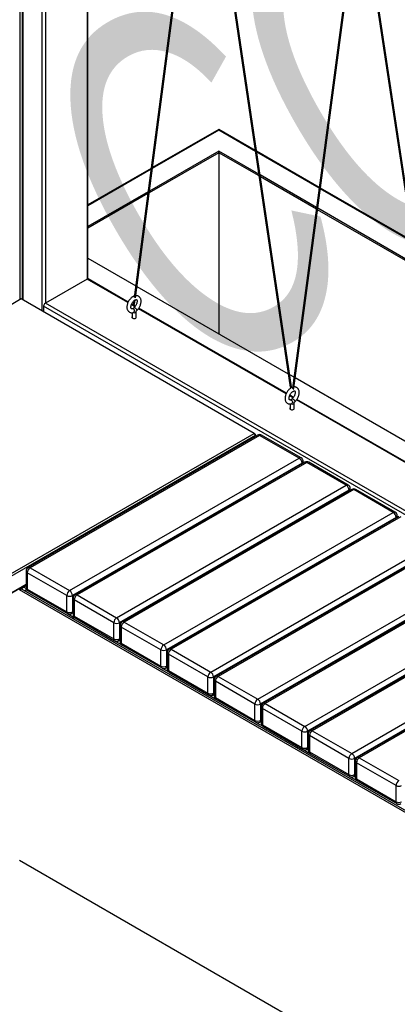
# Model space of a CAD drawing. Header units: millimetres. Extents: x 1 to 419, y 6 to 296.
# Tile 5 of 12: x 111 to 134, y 53 to 115. Entities that reach past the tile are written whole.
import ezdxf

# ---------------------------------------------------------------- set-up
doc = ezdxf.new("R2010")
doc.units = ezdxf.units.MM
doc.layers.add('FORMAT', color=7, linetype='Continuous')
doc.styles.add('SLDTEXTSTYLE0', font='TXT', dxfattribs={"width": 0.605})

msp = doc.modelspace()

# ---------------------------------------------------------------- linework, layer by layer
at = {"color": 7, "linetype": 'Continuous', "lineweight": 25}
for p, q in [((110.8241, 97.1283), (110.8241, 136.4015)), ((110.9484, 136.4014), (110.9484, 97.1283)), ((110.9923, 136.2495), (110.9923, 97.103)), ((112.1944, 134.0925), (112.1944, 96.409)), ((112.4065, 133.9079), (112.4065, 96.8989)), ((115.0228, 132.2367), (115.0228, 98.4093)), ((115.0668, 98.4236), (115.0668, 132.2086)), ((121.9592, 127.7947), (117.9758, 97.2675)), ((118.0465, 97.2328), (122.0286, 127.7501)), ((122.4381, 127.487), (127.7415, 91.647)), ((127.8145, 91.6641), (122.5216, 127.4334)), ((131.8579, 121.4273), (127.8801, 91.5801)), ((127.9549, 91.5767), (131.9272, 121.3827)), ((132.339, 121.1173), (137.6414, 85.9204)), ((137.7143, 85.9377), (132.4226, 121.0634)), ((123.2606, 107.7367), (119.104, 105.3371)), ((123.2606, 107.7874), (119.1112, 105.392)), ((125.5486, 106.4666), (123.2606, 107.7874)), ((123.2606, 107.7367), (123.2606, 107.7874)), ((125.5568, 106.4112), (123.2606, 107.7367)), ((123.2606, 106.3284), (118.9053, 103.8141)), ((123.2606, 106.4305), (118.9197, 103.9245)), ((125.7682, 104.9829), (123.2606, 106.4305)), ((123.2606, 106.3284), (123.2606, 106.4305)), ((125.7847, 104.8713), (123.2606, 106.3284)), ((123.2606, 106.3284), (123.2606, 95.0007)), ((129.5558, 104.1533), (125.6312, 106.4189)), ((129.5495, 104.1062), (125.6394, 106.3635)), ((119.0298, 105.345), (115.0668, 103.0572)), ((119.0227, 105.2902), (115.0668, 103.0065)), ((129.3878, 102.8933), (125.8507, 104.9352)), ((129.3752, 102.7985), (125.8672, 104.8236)), ((118.8383, 103.8775), (115.0668, 101.7002)), ((118.8239, 103.7671), (115.0668, 101.5982)), ((135.4115, 100.7222), (129.6194, 104.0659)), ((135.4031, 100.7777), (129.6256, 104.113)), ((135.6439, 99.1797), (129.4451, 102.7582)), ((135.627, 99.2915), (129.4577, 102.853)), ((115.0668, 99.731), (118.0709, 97.9967)), ((115.0228, 98.4093), (112.4065, 96.8989)), ((117.5775, 96.9345), (115.0228, 98.4093)), ((115.0668, 98.4247), (115.0685, 98.4237)), ((117.595, 96.9751), (115.0978, 98.4167)), ((118.1409, 97.9563), (127.6174, 92.4856)), ((110.8863, 97.1642), (93.35, 87.0407)), ((125.4703, 88.745), (110.8863, 97.1642)), ((180.2449, 57.7367), (112.4065, 96.8989)), ((118.0396, 96.7184), (117.8128, 96.8494)), ((117.9462, 97.0408), (117.9199, 96.8394)), ((117.9947, 96.8362), (118.0295, 97.1029)), ((180.2888, 57.4664), (112.3005, 96.7152)), ((112.3005, 96.7152), (112.3005, 96.3478)), ((118.0126, 96.6833), (117.7951, 96.8089)), ((117.8323, 96.3041), (117.8323, 95.9882)), ((118.0823, 95.9882), (118.0823, 96.3635)), ((127.477, 91.2196), (118.2312, 96.5571)), ((127.4945, 91.2603), (118.2568, 96.5931)), ((127.7, 92.438), (127.9734, 92.2801)), ((128.0433, 92.2398), (137.5129, 86.7731)), ((127.9121, 90.9685), (127.6946, 91.094)), ((127.9391, 91.0036), (127.7123, 91.1345)), ((137.3765, 85.5048), (128.1307, 90.8423)), ((137.394, 85.5454), (128.1562, 90.8782)), ((127.7318, 90.5892), (127.7318, 90.2734)), ((127.9818, 90.2734), (127.9818, 90.6486)), ((107.9341, 78.6215), (125.4703, 88.745)), ((125.5411, 88.6225), (108.0048, 78.499)), ((125.6989, 88.6349), (111.327, 80.3382)), ((125.8239, 88.6226), (111.452, 80.3258)), ((125.4703, 88.745), (125.5411, 88.6225)), ((125.5411, 88.7041), (125.4703, 88.745)), ((125.5411, 88.7041), (125.5411, 88.6225)), ((125.5411, 88.5438), (125.5411, 88.6225)), ((128.2988, 87.1938), (125.8239, 88.6226)), ((128.4238, 87.2062), (125.9489, 88.6349)), ((113.9268, 78.8971), (128.2988, 87.1938)), ((128.5488, 86.8807), (128.5488, 86.9897)), ((128.4755, 86.8877), (114.1036, 78.5909)), ((128.6432, 86.9352), (114.2713, 78.6385)), ((128.7682, 86.9228), (114.3963, 78.6261)), ((128.4755, 86.8384), (128.4755, 86.8877)), ((131.2431, 85.4941), (128.7682, 86.9228)), ((131.3681, 85.5065), (128.8932, 86.9352)), ((116.8711, 77.1974), (131.2431, 85.4941)), ((131.4199, 85.1879), (117.0479, 76.8912)), ((131.5875, 85.2355), (117.2156, 76.9388)), ((131.7125, 85.2231), (117.3406, 76.9264)), ((131.4199, 85.1387), (131.4199, 85.1879)), ((131.4931, 85.181), (131.4931, 85.29)), ((134.1874, 83.7944), (131.7125, 85.2231)), ((134.3124, 83.8068), (131.8375, 85.2355)), ((119.8155, 75.4977), (134.1874, 83.7944)), ((134.3642, 83.4882), (119.9922, 75.1915)), ((134.5318, 83.5358), (120.1599, 75.239)), ((134.6568, 83.5234), (120.2849, 75.2267)), ((134.3642, 83.439), (134.3642, 83.4882)), ((134.4374, 83.4813), (134.4374, 83.5903)), ((122.7598, 73.7979), (137.1317, 82.0947)), ((137.3085, 81.7885), (122.9365, 73.4918)), ((137.4762, 81.8361), (123.1042, 73.5393)), ((137.6012, 81.8237), (123.2292, 73.5269)), ((111.452, 80.3258), (113.9268, 78.8971)), ((125.7041, 72.0982), (140.076, 80.395)), ((111.202, 80.1217), (111.202, 79.101)), ((113.75, 78.5909), (111.2752, 80.0196)), ((111.2752, 80.0196), (111.2752, 78.9989)), ((140.2528, 80.0888), (125.8809, 71.792)), ((140.4205, 80.1363), (126.0485, 71.8396)), ((140.5455, 80.124), (126.1735, 71.8272)), ((111.202, 79.2832), (107.9341, 77.3967)), ((108.0048, 77.4375), (111.202, 79.2832)), ((110.7802, 78.9581), (110.8863, 79.0193)), ((166.8184, 46.6079), (110.7802, 78.9581)), ((166.9245, 46.6691), (110.8863, 79.0193)), ((111.202, 79.2016), (111.063, 79.1214)), ((111.063, 79.1214), (111.2105, 79.0363)), ((111.2045, 78.9581), (111.2355, 78.976)), ((111.2045, 78.9581), (111.2976, 78.9043)), ((111.2752, 78.9989), (113.75, 77.5702)), ((111.327, 78.8845), (113.8018, 77.4558)), ((113.75, 77.5702), (113.75, 78.5909)), ((114.1036, 78.5909), (114.1036, 77.5702)), ((114.1463, 78.422), (114.1463, 77.4013)), ((116.6944, 76.8912), (114.2195, 78.3199)), ((114.2195, 78.3199), (114.2195, 77.2992)), ((114.3963, 78.6261), (116.8711, 77.1974)), ((128.6484, 70.3985), (143.0203, 78.6953)), ((143.1971, 78.3891), (128.8252, 70.0923)), ((143.3648, 78.4366), (128.9928, 70.1399)), ((143.4898, 78.4243), (129.1178, 70.1275)), ((113.8337, 77.4403), (114.242, 77.2046)), ((114.0518, 77.4558), (114.1463, 77.5103)), ((114.1036, 77.5702), (114.1463, 77.5949)), ((114.2195, 77.2992), (116.6944, 75.8705)), ((114.2713, 77.1848), (116.7462, 75.7561)), ((116.6944, 75.8705), (116.6944, 76.8912)), ((117.0479, 76.8912), (117.0479, 75.8705)), ((117.0906, 76.7222), (117.0906, 75.7016)), ((119.6387, 75.1915), (117.1638, 76.6202)), ((117.1638, 76.6202), (117.1638, 75.5995)), ((117.3406, 76.9264), (119.8155, 75.4977)), ((131.5927, 68.6988), (145.9647, 76.9955)), ((146.1414, 76.6894), (131.7695, 68.3926)), ((146.3091, 76.7369), (131.9372, 68.4402)), ((146.4341, 76.7245), (132.0622, 68.4278)), ((117.0479, 75.8705), (117.0906, 75.8951)), ((116.778, 75.7406), (117.1863, 75.5049)), ((116.9961, 75.7561), (117.0906, 75.8106)), ((117.1638, 75.5995), (119.6387, 74.1708)), ((117.2156, 75.4851), (119.6905, 74.0563)), ((119.6387, 74.1708), (119.6387, 75.1915)), ((119.9922, 75.1915), (119.9922, 74.1708)), ((120.0349, 75.0225), (120.0349, 74.0018)), ((122.583, 73.4918), (120.1081, 74.9205)), ((120.1081, 74.9205), (120.1081, 73.8998)), ((120.2849, 75.2267), (122.7598, 73.7979)), ((119.7223, 74.0409), (120.1306, 73.8051)), ((119.9404, 74.0563), (120.0349, 74.1109)), ((119.9922, 74.1708), (120.0349, 74.1954)), ((120.1081, 73.8998), (122.583, 72.4711)), ((120.1599, 73.7853), (122.6348, 72.3566)), ((122.583, 72.4711), (122.583, 73.4918)), ((122.9365, 73.4918), (122.9365, 72.4711)), ((123.2292, 73.5269), (125.7041, 72.0982)), ((122.9792, 73.3228), (122.9792, 72.3021)), ((125.5273, 71.792), (123.0524, 73.2208)), ((123.0524, 73.2208), (123.0524, 72.2001)), ((122.6666, 72.3411), (123.0749, 72.1054)), ((122.8848, 72.3566), (122.9792, 72.4111)), ((122.9365, 72.4711), (122.9792, 72.4957)), ((123.0524, 72.2001), (125.5273, 70.7714)), ((123.1042, 72.0856), (125.5791, 70.6569)), ((125.5273, 70.7714), (125.5273, 71.792)), ((125.8809, 71.792), (125.8809, 70.7714)), ((125.9235, 71.6231), (125.9235, 70.6024)), ((126.1735, 71.8272), (128.6484, 70.3985)), ((128.4716, 70.0923), (125.9967, 71.521)), ((125.9967, 71.521), (125.9967, 70.5004)), ((125.6109, 70.6414), (126.0192, 70.4057)), ((125.8291, 70.6569), (125.9235, 70.7114)), ((125.8809, 70.7714), (125.9235, 70.796)), ((125.9967, 70.5004), (128.4716, 69.0716)), ((126.0485, 70.3859), (128.5234, 68.9572)), ((128.4716, 69.0716), (128.4716, 70.0923)), ((128.8252, 70.0923), (128.8252, 69.0716)), ((128.8678, 69.9234), (128.8678, 68.9027)), ((131.4159, 68.3926), (128.9411, 69.8213)), ((128.9411, 69.8213), (128.9411, 68.8006)), ((129.1178, 70.1275), (131.5927, 68.6988)), ((128.8252, 69.0716), (128.8678, 69.0963)), ((128.5552, 68.9417), (128.9635, 68.706)), ((128.7734, 68.9572), (128.8678, 69.0117)), ((128.9411, 68.8006), (131.4159, 67.3719)), ((128.9928, 68.6862), (131.4677, 67.2575)), ((131.4159, 67.3719), (131.4159, 68.3926)), ((131.7695, 68.3926), (131.7695, 67.3719)), ((131.8122, 68.2237), (131.8122, 67.203)), ((134.3602, 66.6929), (131.8854, 68.1216)), ((131.8854, 68.1216), (131.8854, 67.1009)), ((132.0622, 68.4278), (134.537, 66.9991)), ((131.4995, 67.242), (131.9078, 67.0063)), ((131.7177, 67.2575), (131.8122, 67.312)), ((131.7695, 67.3719), (131.8122, 67.3966)), ((131.8854, 67.1009), (134.3602, 65.6722)), ((131.9372, 66.9865), (134.412, 65.5578)), ((134.3602, 65.6722), (134.3602, 66.6929)), ((110.7802, 62.0149), (166.8184, 29.6647))]:
    msp.add_line(p, q, dxfattribs=at)
at = {"color": 7, "linetype": 'Continuous', "lineweight": 25, "flags": 128}
for points in [[(117.9199, 96.8394), (117.9198, 96.8378), (117.9227, 96.8295), (117.9308, 96.8225), (117.943, 96.8178), (117.9573, 96.8162), (117.9717, 96.8178), (117.9839, 96.8225), (117.992, 96.8295), (117.9947, 96.8362)], [(117.8506, 96.5584), (117.8713, 96.5608), (117.9066, 96.5497), (117.9389, 96.5217), (117.9634, 96.4812), (117.9762, 96.4342), (117.9755, 96.3879)], [(117.9545, 96.622), (117.9588, 96.6249), (117.9826, 96.627), (118.0148, 96.614), (118.0503, 96.588), (118.0838, 96.5528), (118.1101, 96.5138), (118.1253, 96.4769)], [(118.0457, 96.3124), (118.0728, 96.3358), (118.0823, 96.3629)], [(118.1253, 96.4769), (118.127, 96.4479), (118.1192, 96.4339)], [(117.8323, 96.0544), (117.8212, 96.0323), (117.8235, 96.0031), (117.8439, 95.9764), (117.8796, 95.9558), (117.9259, 95.944), (117.9763, 95.9427), (118.0242, 95.9519), (118.0631, 95.9706), (118.0877, 95.9961), (118.0947, 96.025), (118.0831, 96.0533), (118.0823, 96.0544)], [(127.8145, 91.6641), (127.8145, 91.663), (127.8114, 91.657), (127.8032, 91.6508), (127.7911, 91.6453), (127.777, 91.6413), (127.7631, 91.6396), (127.7515, 91.6402), (127.7439, 91.6432), (127.7415, 91.647)], [(127.8801, 91.5801), (127.88, 91.5785), (127.8829, 91.5702), (127.891, 91.5631), (127.9032, 91.5584), (127.9175, 91.5567), (127.9319, 91.5584), (127.944, 91.5631), (127.9522, 91.5701), (127.9549, 91.5767)], [(127.7501, 90.8436), (127.7708, 90.8459), (127.8061, 90.8348), (127.8384, 90.8069), (127.8629, 90.7663), (127.8757, 90.7193), (127.8749, 90.673)], [(127.854, 90.9071), (127.8583, 90.9101), (127.8821, 90.9122), (127.9143, 90.8992), (127.9498, 90.8731), (127.9833, 90.8379), (128.0096, 90.7989), (128.0248, 90.7621)], [(128.0248, 90.7621), (128.0265, 90.733), (128.0187, 90.7191)], [(127.7318, 90.3395), (127.7206, 90.3174), (127.723, 90.2883), (127.7434, 90.2616), (127.7791, 90.2409), (127.8253, 90.2292), (127.8758, 90.2278), (127.9237, 90.2371), (127.9626, 90.2557), (127.9872, 90.2812), (127.9942, 90.3101), (127.9826, 90.3385), (127.9818, 90.3395)], [(127.9452, 90.5976), (127.9723, 90.621), (127.9818, 90.648)]]:
    msp.add_lwpolyline(points, dxfattribs=at)
at = {"color": 7, "linetype": 'Continuous', "lineweight": 25}
for centre, radius, start, end in [((115.0668, 98.3479), 0.0754, 65.692881, 125.617577), ((112.5308, 96.7047), 0.2305, 122.605478, 177.394522), ((117.9569, 96.4851), 0.1941, 245.790823, 297.213566), ((117.8967, 96.3935), 0.0789, 290.774227, 355.922204), ((127.7962, 90.6786), 0.0789, 290.774227, 355.922204), ((127.8564, 90.7702), 0.1941, 245.790823, 297.213566), ((125.8239, 88.4184), 0.25, 60.002688, 119.997312), ((125.7507, 88.5203), 0.1257, 54.382423, 114.307119), ((125.8971, 88.5203), 0.1257, 65.692881, 125.617577), ((128.372, 87.0916), 0.1257, 65.692881, 125.617577), ((128.0917, 86.8702), 0.3842, 2.605478, 57.394522), ((128.2988, 86.9897), 0.25, 0, 60.002688), ((128.4237, 87.0022), 0.1257, 294.374658, 354.305201), ((128.7682, 86.7187), 0.25, 60.002688, 119.997312), ((128.695, 86.8206), 0.1257, 54.382423, 114.307119), ((128.8414, 86.8206), 0.1257, 65.692881, 125.617577), ((131.3163, 85.3919), 0.1257, 65.692881, 125.617577), ((131.0361, 85.1705), 0.3842, 2.605478, 57.394522), ((131.2431, 85.29), 0.25, 0, 60.002688), ((131.368, 85.3025), 0.1257, 294.374658, 354.305201), ((131.7125, 85.019), 0.25, 60.002688, 119.997312), ((131.6393, 85.1209), 0.1257, 54.382423, 114.307119), ((131.7858, 85.1209), 0.1257, 65.692881, 125.617577), ((134.2606, 83.6922), 0.1257, 65.692881, 125.617577), ((133.9804, 83.4708), 0.3842, 2.605478, 57.394522), ((134.1874, 83.5903), 0.25, 0, 60.002688), ((134.3123, 83.6027), 0.1257, 294.374658, 354.305201), ((111.452, 80.1217), 0.25, 119.997312, 180), ((111.659, 80.0022), 0.3842, 122.605478, 177.394522), ((111.3787, 80.2236), 0.1257, 54.382423, 114.307119), ((111.3271, 80.1341), 0.1257, 185.694799, 245.625342), ((111.2539, 78.8154), 0.3607, 121.954629, 151.1432), ((111.319, 78.7745), 0.2164, 121.954629, 151.1432), ((111.452, 79.101), 0.25, 180, 240.002688), ((111.3271, 79.1135), 0.1257, 185.694799, 245.625342), ((111.3977, 78.9854), 0.1232, 173.701152, 234.986667), ((114.1339, 78.5734), 0.3842, 122.605478, 177.394522), ((113.9268, 78.9321), 0.3843, 242.609672, 297.390328), ((113.7198, 78.5734), 0.3842, 2.605478, 57.394522), ((114.3963, 78.422), 0.25, 119.997312, 180), ((114.2714, 78.4344), 0.1257, 185.694799, 245.625342), ((114.6033, 78.3024), 0.3842, 122.605478, 177.394522), ((114.323, 78.5239), 0.1257, 54.382423, 114.307119), ((113.8725, 77.5567), 0.1232, 173.701152, 234.986667), ((113.9268, 77.9114), 0.3843, 242.609672, 297.390328), ((113.9268, 77.6723), 0.25, 240.002688, 299.997312), ((113.9811, 77.5567), 0.1232, 305.013333, 6.298848), ((114.3963, 77.4013), 0.25, 180, 240.002688), ((114.2714, 77.4138), 0.1257, 185.694799, 245.625342), ((114.342, 77.2857), 0.1232, 173.701152, 234.986667), ((117.0782, 76.8737), 0.3842, 122.605478, 177.394522), ((116.6641, 76.8737), 0.3842, 2.605478, 57.394522), ((116.8711, 77.2324), 0.3843, 242.609672, 297.390328), ((117.3406, 76.7222), 0.25, 119.997312, 180), ((117.2157, 76.7347), 0.1257, 185.694799, 245.625342), ((117.5476, 76.6027), 0.3842, 122.605478, 177.394522), ((117.2674, 76.8242), 0.1257, 54.382423, 114.307119), ((116.8169, 75.857), 0.1232, 173.701152, 234.986667), ((116.8711, 76.2117), 0.3843, 242.609672, 297.390328), ((116.9254, 75.857), 0.1232, 305.013333, 6.298848), ((116.8711, 75.9726), 0.25, 240.002688, 299.997312), ((117.3406, 75.7016), 0.25, 180, 240.002688), ((117.2157, 75.714), 0.1257, 185.694799, 245.625342), ((117.2863, 75.586), 0.1232, 173.701152, 234.986667), ((120.0225, 75.174), 0.3842, 122.605478, 177.394522), ((119.6084, 75.174), 0.3842, 2.605478, 57.394522), ((120.2849, 75.0225), 0.25, 119.997312, 180), ((120.2117, 75.1244), 0.1257, 54.382423, 114.307119), ((119.8155, 75.5327), 0.3843, 242.609672, 297.390328), ((120.16, 75.035), 0.1257, 185.694799, 245.625342), ((120.4919, 74.903), 0.3842, 122.605478, 177.394522), ((119.7612, 74.1573), 0.1232, 173.701152, 234.986667), ((119.8155, 74.512), 0.3843, 242.609672, 297.390328), ((119.8155, 74.2728), 0.25, 240.002688, 299.997312), ((119.8697, 74.1573), 0.1232, 305.013333, 6.298848), ((120.2849, 74.0018), 0.25, 180, 240.002688), ((120.16, 74.0143), 0.1257, 185.694799, 245.625342), ((120.2306, 73.8863), 0.1232, 173.701152, 234.986667), ((122.9668, 73.4743), 0.3842, 122.605478, 177.394522), ((122.7598, 73.8329), 0.3843, 242.609672, 297.390328), ((122.5527, 73.4743), 0.3842, 2.605478, 57.394522), ((123.2292, 73.3228), 0.25, 119.997312, 180), ((123.4362, 73.2033), 0.3842, 122.605478, 177.394522), ((123.156, 73.4247), 0.1257, 54.382423, 114.307119), ((123.1043, 73.3353), 0.1257, 185.694799, 245.625342), ((122.7055, 72.4576), 0.1232, 173.701152, 234.986667), ((122.7598, 72.8123), 0.3843, 242.609672, 297.390328), ((122.7598, 72.5731), 0.25, 240.002688, 299.997312), ((122.814, 72.4576), 0.1232, 305.013333, 6.298848), ((123.2292, 72.3021), 0.25, 180, 240.002688), ((123.1043, 72.3146), 0.1257, 185.694799, 245.625342), ((123.1749, 72.1866), 0.1232, 173.701152, 234.986667), ((125.9111, 71.7746), 0.3842, 122.605478, 177.394522), ((125.7041, 72.1332), 0.3843, 242.609672, 297.390328), ((125.4971, 71.7746), 0.3842, 2.605478, 57.394522), ((126.1735, 71.6231), 0.25, 119.997312, 180), ((126.0486, 71.6356), 0.1257, 185.694799, 245.625342), ((126.3805, 71.5036), 0.3842, 122.605478, 177.394522), ((126.1003, 71.725), 0.1257, 54.382423, 114.307119), ((125.6498, 70.7578), 0.1232, 173.701152, 234.986667), ((125.7041, 71.1125), 0.3843, 242.609672, 297.390328), ((125.7041, 70.8734), 0.25, 240.002688, 299.997312), ((125.7584, 70.7578), 0.1232, 305.013333, 6.298848), ((126.1735, 70.6024), 0.25, 180, 240.002688), ((126.0486, 70.6149), 0.1257, 185.694799, 245.625342), ((126.1192, 70.4868), 0.1232, 173.701152, 234.986667), ((128.8554, 70.0749), 0.3842, 122.605478, 177.394522), ((128.4414, 70.0749), 0.3842, 2.605478, 57.394522), ((128.6484, 70.4335), 0.3843, 242.609672, 297.390328), ((129.1178, 69.9234), 0.25, 119.997312, 180), ((128.993, 69.9359), 0.1257, 185.694799, 245.625342), ((129.3249, 69.8039), 0.3842, 122.605478, 177.394522), ((129.0446, 70.0253), 0.1257, 54.382423, 114.307119), ((128.5941, 69.0581), 0.1232, 173.701152, 234.986667), ((128.6484, 69.4128), 0.3843, 242.609672, 297.390328), ((128.7027, 69.0581), 0.1232, 305.013333, 6.298848), ((128.6484, 69.1737), 0.25, 240.002688, 299.997312), ((129.1178, 68.9027), 0.25, 180, 240.002688), ((128.993, 68.9152), 0.1257, 185.694799, 245.625342), ((129.0636, 68.7871), 0.1232, 173.701152, 234.986667), ((131.7997, 68.3751), 0.3842, 122.605478, 177.394522), ((131.3857, 68.3751), 0.3842, 2.605478, 57.394522), ((131.9889, 68.3256), 0.1257, 54.382423, 114.307119), ((131.5927, 68.7338), 0.3843, 242.609672, 297.390328), ((132.0622, 68.2237), 0.25, 119.997312, 180), ((131.9373, 68.2361), 0.1257, 185.694799, 245.625342), ((132.2692, 68.1041), 0.3842, 122.605478, 177.394522), ((131.5384, 67.3584), 0.1232, 173.701152, 234.986667), ((131.5927, 67.7131), 0.3843, 242.609672, 297.390328), ((131.5927, 67.474), 0.25, 240.002688, 299.997312), ((131.647, 67.3584), 0.1232, 305.013333, 6.298848), ((132.0622, 67.203), 0.25, 180, 240.002688), ((131.9373, 67.2155), 0.1257, 185.694799, 245.625342), ((132.0079, 67.0874), 0.1232, 173.701152, 234.986667), ((134.7441, 66.6754), 0.3842, 122.605478, 177.394522), ((134.537, 67.0341), 0.3843, 242.609672, 297.390328), ((134.4827, 65.6587), 0.1232, 173.701152, 234.986667), ((134.537, 66.0134), 0.3843, 242.609672, 297.390328), ((134.537, 65.7743), 0.25, 240.002688, 299.997312)]:
    msp.add_arc(centre, radius, start, end, dxfattribs=at)
for points, knots in [([(117.9871, 97.3538), (117.9813, 97.3523), (117.9512, 97.3445), (117.8974, 97.3166), (117.827, 97.2704), (117.7596, 97.2107), (117.6975, 97.1411), (117.6423, 97.0636), (117.5953, 96.9801), (117.5578, 96.8929), (117.5307, 96.8038), (117.5152, 96.7146), (117.5124, 96.6273), (117.5232, 96.5475), (117.5463, 96.4775), (117.5795, 96.4191), (117.6239, 96.3697), (117.6785, 96.332), (117.7412, 96.3084), (117.8071, 96.2999), (117.8688, 96.3043), (117.9079, 96.3151), (117.9247, 96.3197)], [0, 0, 0, 0, 0.0125525, 0.0657585, 0.1207286, 0.1763203, 0.231768, 0.2869998, 0.3421555, 0.3974448, 0.4530448, 0.5092098, 0.5661393, 0.6237757, 0.6742986, 0.7225033, 0.7689906, 0.8187809, 0.8669674, 0.91467, 0.9633112, 1, 1, 1, 1]), ([(117.8494, 96.5581), (117.8438, 96.5565), (117.8275, 96.552), (117.8083, 96.5516), (117.7964, 96.555), (117.7902, 96.5588), (117.78, 96.5715), (117.7697, 96.5968), (117.7634, 96.6358), (117.7644, 96.6869), (117.7744, 96.7456), (117.7938, 96.8091), (117.8223, 96.8742), (117.8587, 96.9372), (117.9012, 96.9948), (117.9472, 97.0438), (117.9937, 97.0819), (118.0371, 97.1077), (118.074, 97.1213), (118.1006, 97.1246), (118.1155, 97.1219), (118.122, 97.1184), (118.1306, 97.1103), (118.1415, 97.0898), (118.1499, 97.0549), (118.1515, 97.0069), (118.1446, 96.9505), (118.1284, 96.8882), (118.103, 96.8233), (118.069, 96.7592), (118.0283, 96.6996), (117.989, 96.6537), (117.9639, 96.6307), (117.9545, 96.622)], [0, 0, 0, 0, 0.0165834, 0.0485102, 0.0821347, 0.1228559, 0.1552407, 0.1858041, 0.2182761, 0.250404, 0.2828309, 0.3158441, 0.349343, 0.3831147, 0.4169181, 0.4504306, 0.4834268, 0.5157526, 0.5474706, 0.5791734, 0.6119416, 0.6493608, 0.683714, 0.7148778, 0.7481042, 0.7801983, 0.8124573, 0.8452738, 0.87863, 0.9123361, 0.9461563, 0.9797934, 1, 1, 1, 1]), ([(118.1192, 96.4339), (118.1313, 96.4449), (118.1655, 96.4762), (118.2179, 96.5356), (118.2731, 96.6132), (118.3199, 96.6967), (118.3573, 96.784), (118.3842, 96.8731), (118.3996, 96.9622), (118.4022, 97.0495), (118.3913, 97.1293), (118.368, 97.1991), (118.3346, 97.2574), (118.2901, 97.3066), (118.2353, 97.3442), (118.1726, 97.3671), (118.1148, 97.3759), (118.0786, 97.3718), (118.0644, 97.3702)], [0, 0, 0, 0, 0.03763539, 0.10705904, 0.17617897, 0.24520695, 0.31440486, 0.38399585, 0.45429814, 0.52555921, 0.59769466, 0.66088002, 0.72116838, 0.779324, 0.84159693, 0.90188611, 0.96158931, 1, 1, 1, 1]), ([(117.9545, 96.622), (117.9454, 96.6136), (117.9233, 96.5932), (117.9055, 96.5678), (117.8952, 96.5529)], [0, 0, 0, 0, 0.4153901, 1, 1, 1, 1]), ([(118.0823, 96.3635), (118.0824, 96.3647), (118.0824, 96.3672), (118.0842, 96.3767), (118.0884, 96.3893), (118.0954, 96.404), (118.1046, 96.4184), (118.1133, 96.4285), (118.1177, 96.4326), (118.1192, 96.4339)], [0, 0, 0, 0, 0.1357643, 0.2759497, 0.4215534, 0.5785631, 0.7447722, 0.9125949, 1, 1, 1, 1]), ([(127.7672, 91.5802), (127.7539, 91.5717), (127.7164, 91.5479), (127.6592, 91.4955), (127.597, 91.4264), (127.5418, 91.3487), (127.4948, 91.2653), (127.4573, 91.178), (127.4302, 91.0889), (127.4147, 90.9998), (127.4119, 90.9125), (127.4227, 90.8326), (127.4458, 90.7626), (127.479, 90.7042), (127.5234, 90.6548), (127.578, 90.6171), (127.6407, 90.5935), (127.7066, 90.5851), (127.7683, 90.5894), (127.8074, 90.6002), (127.8242, 90.6048)], [0, 0, 0, 0, 0.0340373, 0.09511, 0.1560246, 0.2167019, 0.2772956, 0.3380362, 0.399118, 0.4608206, 0.523363, 0.586682, 0.6421863, 0.6951437, 0.7462143, 0.8009137, 0.8538512, 0.9062569, 0.9596939, 1, 1, 1, 1]), ([(127.7489, 90.8432), (127.7433, 90.8417), (127.727, 90.8371), (127.7078, 90.8367), (127.6959, 90.8401), (127.6897, 90.844), (127.6795, 90.8567), (127.6692, 90.8819), (127.6628, 90.921), (127.6639, 90.972), (127.6739, 91.0308), (127.6933, 91.0943), (127.7217, 91.1593), (127.7582, 91.2224), (127.8007, 91.2799), (127.8467, 91.3289), (127.8932, 91.367), (127.9366, 91.3929), (127.9734, 91.4065), (128.0001, 91.4097), (128.015, 91.407), (128.0215, 91.4036), (128.0301, 91.3955), (128.041, 91.3749), (128.0494, 91.34), (128.051, 91.2921), (128.0441, 91.2356), (128.0279, 91.1734), (128.0025, 91.1085), (127.9685, 91.0443), (127.9278, 90.9847), (127.8885, 90.9388), (127.8634, 90.9158), (127.854, 90.9072)], [0, 0, 0, 0, 0.0165834, 0.0485102, 0.0821347, 0.1228559, 0.1552407, 0.1858041, 0.2182761, 0.250404, 0.2828309, 0.3158441, 0.349343, 0.3831147, 0.4169181, 0.4504306, 0.4834268, 0.5157526, 0.5474706, 0.5791734, 0.6119416, 0.6493608, 0.683714, 0.7148778, 0.7481042, 0.7801983, 0.8124573, 0.8452738, 0.87863, 0.9123361, 0.9461563, 0.9797934, 1, 1, 1, 1]), ([(127.7416, 91.6469), (127.7433, 91.6388), (127.7468, 91.6224), (127.7558, 91.5995), (127.7639, 91.5859), (127.7672, 91.5802)], [0, 0, 0, 0, 0.3593644, 0.7348283, 1, 1, 1, 1]), ([(127.8315, 91.6165), (127.8291, 91.6206), (127.8234, 91.6302), (127.8174, 91.6467), (127.8155, 91.6583), (127.8145, 91.6639)], [0, 0, 0, 0, 0.2728607, 0.6461211, 1, 1, 1, 1]), ([(127.888, 91.6393), (127.8818, 91.6378), (127.8597, 91.6323), (127.8385, 91.6209), (127.8233, 91.6126)], [0, 0, 0, 0, 0.28405209, 1, 1, 1, 1]), ([(127.9255, 91.5194), (127.9277, 91.521), (127.9371, 91.5276), (127.9488, 91.5468), (127.9529, 91.567), (127.955, 91.5771)], [0, 0, 0, 0, 0.1352722, 0.5695777, 1, 1, 1, 1]), ([(128.0187, 90.7191), (128.0308, 90.7301), (128.065, 90.7613), (128.1174, 90.8208), (128.1726, 90.8983), (128.2194, 90.9818), (128.2568, 91.0691), (128.2837, 91.1582), (128.2991, 91.2474), (128.3017, 91.3346), (128.2908, 91.4144), (128.2674, 91.4842), (128.2341, 91.5425), (128.1896, 91.5917), (128.1348, 91.6294), (128.0721, 91.6522), (128.0148, 91.661), (127.9791, 91.657), (127.9654, 91.6554)], [0, 0, 0, 0, 0.0376868, 0.1072054, 0.1764198, 0.2455421, 0.3148346, 0.3845208, 0.4549191, 0.5262776, 0.5985117, 0.6617834, 0.7221542, 0.7803893, 0.8427474, 0.9031189, 0.9629038, 1, 1, 1, 1]), ([(127.854, 90.9072), (127.8449, 90.8987), (127.8228, 90.8784), (127.805, 90.8529), (127.7947, 90.8381)], [0, 0, 0, 0, 0.41539011, 1, 1, 1, 1]), ([(127.9818, 90.6486), (127.9819, 90.6498), (127.9819, 90.6523), (127.9837, 90.6619), (127.9879, 90.6745), (127.9949, 90.6891), (128.0041, 90.7035), (128.0128, 90.7137), (128.0172, 90.7177), (128.0187, 90.7191)], [0, 0, 0, 0, 0.1357643, 0.2759497, 0.4215534, 0.5785631, 0.7447722, 0.9125949, 1, 1, 1, 1])]:
    msp.add_open_spline(points, degree=3, knots=knots, dxfattribs=at)

# ---------------------------------------------------------------- texts
at = {"layer": 'FORMAT', "insert": (110.418, 110.7125), "char_height": 22.48958, "attachment_point": 1, "rotation": 30, "style": 'SLDTEXTSTYLE0'}
msp.add_mtext('COMMERCIAL', dxfattribs=at)

doc.saveas('drawing.dxf')
